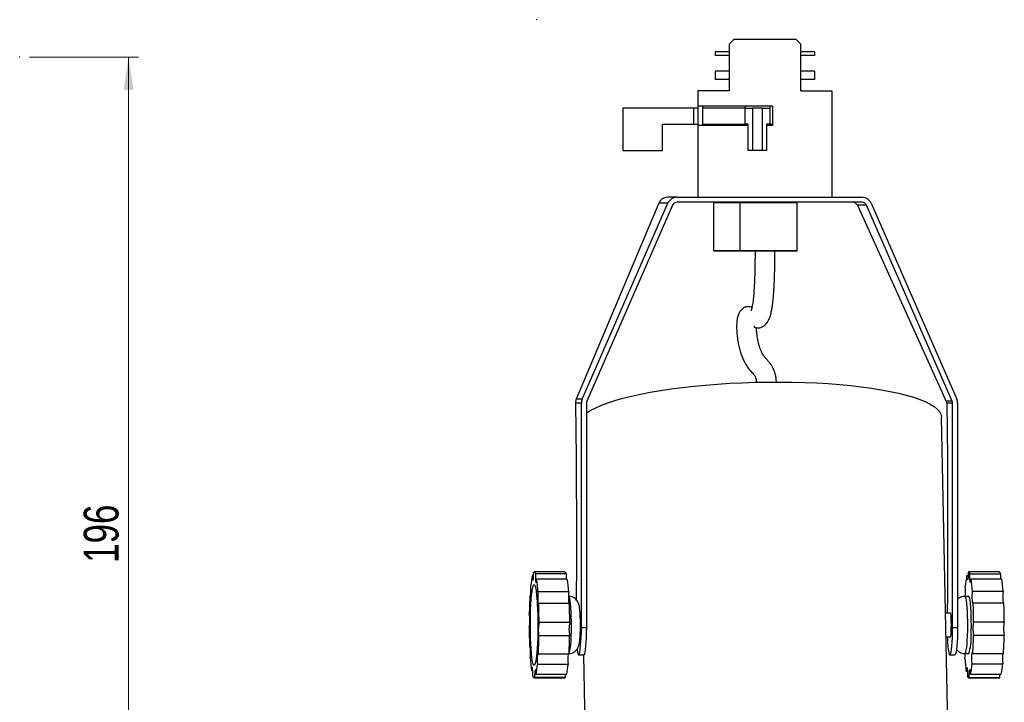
# Model space of a CAD drawing. Header units: millimetres. Extents: x 23 to 263, y -9 to 236.
# Tile 16 of 16: x 164 to 263, y 96 to 165. Entities that reach past the tile are written whole.
import ezdxf

# ---------------------------------------------------------------- set-up
doc = ezdxf.new("R2010")
doc.units = ezdxf.units.MM
doc.header["$PDSIZE"] = -1
doc.styles.add('SLDTEXTSTYLE0', font='TXT', dxfattribs={"width": 0.75})
doc.dimstyles.new('SLDDIMSTYLE0', dxfattribs={"dimtxt": 3.5, "dimasz": 3.302, "dimexe": 0, "dimexo": 0.0625, "dimgap": 0.875, "dimtad": 1, "dimlfac": 2, "dimrnd": 1e-09, "dimzin": 12, "dimdsep": 46, "dimtxsty": 'SLDTEXTSTYLE0', "dimsah": 1, "dimcen": 0.09, "dimadec": 0, "dimazin": 3, "dimtfac": 1, "dimtofl": 0, "dimtmove": 0, "dimatfit": 3, "dimfxl": 0, "dimfrac": 2, "dimtolj": 1, "dimtzin": 12, "dimarcsym": 0})

# ---------------------------------------------------------------- blocks, each defined once
blk = doc.blocks.new('_D')
at = {"color": 7, "linetype": 'Continuous', "lineweight": 18}
for p, q in [((164.708, 160.812), (175.659, 160.812)), ((174.659, 160.812), (174.659, 62.812)), ((164.708, 62.812), (175.659, 62.812))]:
    blk.add_line(p, q, dxfattribs=at)
for points in [[(174.659, 160.812), (174.151, 157.51), (175.167, 157.51)], [(174.659, 62.812), (175.167, 66.114), (174.151, 66.114)]]:
    blk.add_solid(points, dxfattribs=at)
at = {"color": 7, "linetype": 'Continuous', "lineweight": 18, "insert": (170.147, 109.978), "char_height": 3.5, "attachment_point": 1, "rotation": 90, "style": 'SLDTEXTSTYLE0'}
blk.add_mtext('196', dxfattribs=at)

msp = doc.modelspace()

# ---------------------------------------------------------------- linework, layer by layer
at = {"color": 7, "linetype": 'Continuous', "lineweight": 25}
for p, q in [((235.5588, 162.6251), (241.7588, 162.6251)), ((235.0588, 162.1251), (235.0588, 157.4251)), ((242.2588, 157.4251), (242.2588, 162.1251)), ((233.6588, 161.3487), (233.6588, 160.9807)), ((235.0588, 161.3487), (233.6588, 161.3487)), ((235.0588, 160.9807), (233.6588, 160.9807)), ((243.6588, 161.3487), (242.2588, 161.3487)), ((243.6588, 160.9807), (242.2588, 160.9807)), ((243.6588, 161.3487), (243.6588, 160.9807)), ((233.6588, 159.3935), (233.6588, 158.5655)), ((235.0588, 159.3935), (233.6588, 159.3935)), ((235.0588, 158.5655), (233.6588, 158.5655)), ((243.6588, 159.3935), (242.2588, 159.3935)), ((243.6588, 158.5655), (242.2588, 158.5655)), ((243.6588, 159.3935), (243.6588, 158.5655)), ((235.0588, 157.4251), (231.9088, 157.4251)), ((231.9088, 157.4251), (231.9088, 155.9251)), ((242.2588, 157.4251), (245.4088, 157.4251)), ((245.4088, 157.4251), (245.4088, 146.7251)), ((224.3712, 155.6672), (224.3712, 151.4172)), ((231.507, 155.6672), (224.3712, 155.6672)), ((231.507, 154.08), (231.507, 155.6672)), ((231.9088, 155.6672), (231.507, 155.6672)), ((231.9088, 155.9251), (239.4088, 155.9251)), ((231.9088, 155.9251), (231.9088, 153.9251)), ((232.4088, 153.9251), (232.4088, 155.9251)), ((236.6588, 155.6672), (232.4088, 155.6672)), ((236.6588, 155.9251), (236.6588, 155.6672)), ((236.6588, 154.08), (236.6588, 155.6672)), ((236.6588, 155.6672), (237.4088, 155.6672)), ((237.4088, 155.6672), (237.4088, 151.4172)), ((238.4088, 155.6672), (237.4088, 155.6672)), ((238.4088, 151.4172), (238.4088, 155.6672)), ((238.4088, 155.6672), (239.1588, 155.6672)), ((239.1588, 155.9251), (239.1588, 155.6672)), ((239.1588, 155.6672), (239.1588, 154.08)), ((239.4088, 155.9251), (239.4088, 153.9251)), ((228.3712, 154.08), (231.507, 154.08)), ((228.3712, 151.4172), (228.3712, 154.08)), ((231.507, 154.08), (231.9088, 154.08)), ((231.9088, 153.9251), (231.9088, 146.7251)), ((236.9884, 153.9251), (231.9088, 153.9251)), ((232.4088, 154.08), (236.6588, 154.08)), ((236.9884, 154.08), (236.6588, 154.08)), ((236.9884, 151.4172), (236.9884, 154.08)), ((239.1588, 154.08), (238.8292, 154.08)), ((238.8292, 154.08), (238.8292, 151.4172)), ((239.4088, 153.9251), (238.8292, 153.9251)), ((239.1588, 154.08), (239.4088, 154.08)), ((224.3712, 151.4172), (228.3712, 151.4172)), ((237.4088, 151.4172), (236.9884, 151.4172)), ((238.4088, 151.4172), (237.4088, 151.4172)), ((238.8292, 151.4172), (238.4088, 151.4172)), ((229.82, 146.7251), (228.8855, 146.7251)), ((229.82, 146.7251), (231.9088, 146.7251)), ((231.9088, 146.7251), (245.4088, 146.7251)), ((245.4088, 146.7251), (248.432, 146.7251)), ((227.9835, 146.1271), (219.6857, 126.4172)), ((220.2932, 126.4172), (228.9084, 146.1271)), ((229.3642, 145.9261), (220.749, 126.2163)), ((228.9084, 146.1271), (227.9835, 146.1271)), ((248.432, 146.2251), (229.82, 146.2251)), ((236.1766, 146.1751), (233.5102, 146.1751)), ((233.5102, 141.3751), (233.5102, 146.1751)), ((236.1766, 141.3751), (236.1766, 146.1751)), ((241.9088, 141.3751), (241.9088, 146.1751)), ((248.8878, 145.9261), (247.9662, 145.9261)), ((247.9662, 145.9261), (256.8078, 126.4172)), ((257.5031, 126.2163), (248.8878, 145.9261)), ((249.3437, 146.1271), (257.9589, 126.4172)), ((233.5102, 141.3751), (236.1766, 141.3751)), ((236.2147, 141.3251), (233.5741, 141.3251)), ((241.8588, 141.3251), (236.2147, 141.3251)), ((220.2092, 126.0153), (219.6081, 126.0153)), ((220.2932, 126.4172), (219.6857, 126.4172)), ((220.2092, 103.4943), (220.2092, 126.0153)), ((220.707, 126.0153), (220.707, 103.4943)), ((257.5031, 126.2163), (256.8989, 126.2163)), ((257.5451, 126.0153), (256.944, 126.0153)), ((257.5451, 103.4943), (257.5451, 126.0153)), ((258.0429, 126.0153), (258.0429, 103.4943)), ((257.624, 66.0151), (256.4224, 124.6209)), ((218.5349, 109.0597), (215.4485, 109.0597)), ((262.2428, 109.0597), (259.1564, 109.0597)), ((215.3947, 108.7207), (215.2738, 108.7207)), ((218.6675, 108.8674), (215.581, 108.8674)), ((218.7838, 108.3459), (215.6974, 108.3459)), ((258.9744, 108.6906), (259.0947, 108.6906)), ((259.2814, 108.8891), (262.3678, 108.8891)), ((259.3985, 108.3872), (262.4849, 108.3872)), ((218.9241, 107.0536), (215.8376, 107.0536)), ((259.5406, 107.1188), (262.6271, 107.1188)), ((215.1095, 106.6695), (215.0333, 106.6695)), ((218.9332, 106.6097), (218.8979, 106.6097)), ((259.1564, 106.6097), (258.7582, 106.6097)), ((259.6078, 105.9761), (262.6942, 105.9761)), ((218.9896, 105.8998), (215.9031, 105.8998)), ((257.2974, 104.9347), (256.826, 104.9347)), ((259.6531, 104.0559), (262.7396, 104.0559)), ((219.0321, 103.9721), (215.9456, 103.9721)), ((220.2092, 103.4943), (220.707, 103.4943)), ((257.5451, 103.4943), (258.0429, 103.4943)), ((219.0217, 102.6267), (215.9352, 102.6267)), ((256.8752, 102.5347), (257.2974, 102.5347)), ((259.6447, 102.7089), (262.7311, 102.7089)), ((215.0525, 101.5696), (214.9939, 101.5696)), ((218.9502, 100.8), (215.8637, 100.8)), ((219.9288, 100.7251), (220.4266, 100.7251)), ((220.4046, 100.7251), (221.1317, 65.2668)), ((257.2647, 100.7251), (257.7625, 100.7251)), ((258.7582, 100.8597), (259.1564, 100.8597)), ((259.5759, 100.8703), (262.6623, 100.8703)), ((215.3129, 99.1236), (215.1996, 99.1236)), ((218.8679, 99.7769), (215.7814, 99.7769)), ((258.9144, 99.0822), (259.0285, 99.0822)), ((259.4951, 99.8335), (262.5815, 99.8335)), ((215.4485, 98.4097), (218.5349, 98.4097)), ((218.5869, 98.4388), (215.5004, 98.4388)), ((218.7097, 98.7487), (215.6232, 98.7487)), ((259.1564, 98.4097), (262.2428, 98.4097)), ((259.2161, 98.4482), (262.3026, 98.4482)), ((259.3384, 98.7788), (262.4249, 98.7788))]:
    msp.add_line(p, q, dxfattribs=at)
at = {"color": 1, "linetype": 'Continuous', "lineweight": 25}
for p, q in [((241.9088, 146.1751), (236.1766, 146.1751)), ((236.1766, 141.3751), (241.9088, 141.3751))]:
    msp.add_line(p, q, dxfattribs=at)
at = {"color": 7, "linetype": 'Continuous', "lineweight": 25, "flags": 128}
for points in [[(235.5588, 162.6251), (235.3894, 162.4557), (235.2227, 162.289), (235.0588, 162.1251)], [(242.2588, 162.1251), (242.0949, 162.289), (241.9281, 162.4557), (241.7588, 162.6251)], [(220.707, 125.0295), (220.7371, 125.0512), (221.1489, 125.3133), (221.6419, 125.5704), (222.2136, 125.8212), (222.8615, 126.0644), (223.5823, 126.299), (224.3727, 126.5239), (225.2288, 126.7378), (226.1467, 126.9399), (227.1218, 127.1292), (228.1497, 127.3047), (229.2253, 127.4657), (230.3436, 127.6113), (231.4992, 127.7409), (232.6866, 127.8538), (233.9002, 127.9496), (235.1342, 128.0277), (236.3827, 128.0878), (237.6397, 128.1296), (238.8993, 128.1528), (240.1554, 128.1575), (241.4021, 128.1435), (242.6334, 128.111), (243.8435, 128.06), (245.0265, 127.9909), (246.177, 127.9039), (247.2893, 127.7995), (248.3581, 127.6782), (249.3785, 127.5405), (250.3455, 127.3871), (251.2544, 127.2188), (252.1011, 127.0362), (252.8814, 126.8404), (253.5916, 126.6323), (254.2283, 126.4127), (254.7886, 126.1829), (255.2697, 125.9438), (255.6693, 125.6966), (255.9856, 125.4426), (256.217, 125.1828), (256.3624, 124.9186), (256.4212, 124.6511), (256.4224, 124.6209)], [(219.6081, 126.0153), (219.646, 123.2799), (219.6745, 120.5317), (219.6937, 117.7741), (219.7035, 115.0109), (219.7038, 112.2458), (219.6948, 109.4823), (219.6763, 106.7242), (219.6725, 106.2848)], [(256.944, 126.0153), (256.9819, 123.2799), (257.0104, 120.5317), (257.0296, 117.7741), (257.0394, 115.0109), (257.0397, 112.2458), (257.0307, 109.4823), (257.0122, 106.7242), (256.9952, 104.9347)], [(215.2738, 108.7207), (215.2848, 108.4964), (215.3028, 108.3312), (215.3251, 108.2482), (215.3488, 108.2592), (215.3704, 108.3625), (215.3869, 108.5437), (215.3961, 108.7773), (215.3966, 109.0306)], [(215.3966, 109.0306), (215.4198, 109.0508), (215.443, 109.0594), (215.4663, 109.0563), (215.4895, 109.0416), (215.5127, 109.0153), (215.5357, 108.9774), (215.5585, 108.9281), (215.581, 108.8674)], [(218.5349, 109.0597), (218.5527, 109.0563), (218.576, 109.0416), (218.5991, 109.0153), (218.6221, 108.9774), (218.6449, 108.9281), (218.6675, 108.8674)], [(259.0967, 109.0212), (259.0966, 108.7679), (259.0878, 108.5327), (259.0715, 108.3488), (259.05, 108.2418), (259.0264, 108.2269), (259.0039, 108.306), (258.9857, 108.4682), (258.9744, 108.6906)], [(259.2814, 108.8891), (259.2587, 108.946), (259.2358, 108.9915), (259.2128, 109.0254), (259.1896, 109.0479), (259.1664, 109.0587), (259.1431, 109.0578), (259.1199, 109.0453), (259.0967, 109.0212)], [(262.3678, 108.8891), (262.3451, 108.946), (262.3223, 108.9915), (262.2992, 109.0254), (262.276, 109.0479), (262.2528, 109.0587), (262.2428, 109.0597)], [(215.581, 108.8674), (215.5776, 108.6167), (215.5831, 108.3702), (215.5966, 108.1623), (215.6163, 108.0224), (215.6395, 107.97), (215.6628, 108.0125), (215.6831, 108.144), (215.6974, 108.3459)], [(259.3985, 108.3872), (259.3845, 108.1829), (259.3644, 108.0481), (259.3412, 108.0017), (259.3179, 108.0502), (259.298, 108.1867), (259.2841, 108.3922), (259.2783, 108.6379), (259.2814, 108.8891)], [(215.0333, 106.6695), (215.0545, 106.5573), (215.0781, 106.5365), (215.1008, 106.6101), (215.1193, 106.7677), (215.1311, 106.9873), (215.1346, 107.238), (215.1291, 107.4846), (215.1156, 107.6925)], [(215.0984, 105.3041), (215.1235, 105.8329), (215.1555, 106.3169), (215.1937, 106.746), (215.2374, 107.1108), (215.2856, 107.4037), (215.3373, 107.6185), (215.3913, 107.7504), (215.4466, 107.7967), (215.5018, 107.7565), (215.556, 107.6306), (215.6079, 107.4216), (215.6563, 107.134), (215.7004, 106.774), (215.739, 106.3492), (215.7715, 105.8687), (215.7971, 105.3427), (215.8153, 104.7825), (215.8256, 104.1999), (215.8279, 103.6074), (215.8221, 103.0176), (215.8084, 102.4431), (215.787, 101.8961), (215.7584, 101.3883), (215.7231, 100.9305), (215.6821, 100.5325), (215.636, 100.2027), (215.586, 99.9482), (215.533, 99.7744), (215.4782, 99.6851), (215.4228, 99.682), (215.3679, 99.7653), (215.3147, 99.9332), (215.2644, 100.1822), (215.2181, 100.5068), (215.1766, 100.9003), (215.1409, 101.3541), (215.1118, 101.8587), (215.0899, 102.4033), (215.0756, 102.9762), (215.0692, 103.5654), (215.071, 104.1581), (215.0808, 104.7418), (215.0984, 105.3041)], [(215.8376, 107.0536), (215.8211, 106.8723), (215.812, 106.6386), (215.8115, 106.3853), (215.8198, 106.1479), (215.8357, 105.9598), (215.8569, 105.8474), (215.8805, 105.8264), (215.9031, 105.8998)], [(259.6078, 105.9761), (259.5852, 105.8989), (259.5616, 105.9159), (259.5402, 106.0248), (259.5241, 106.2102), (259.5155, 106.4461), (259.5156, 106.6994), (259.5244, 106.9347), (259.5406, 107.1188)], [(259.4058, 102.6659), (259.4194, 103.1456), (259.4249, 103.6432), (259.4223, 104.1435), (259.4117, 104.6315), (259.3932, 105.0922), (259.3676, 105.5117), (259.3356, 105.8771), (259.2981, 106.1775), (259.2563, 106.4037), (259.2115, 106.5487), (259.165, 106.6083), (259.1564, 106.6097)], [(257.232, 104.9347), (257.2568, 104.9818), (257.2885, 104.9586), (257.3185, 104.8446), (257.3445, 104.6483), (257.3645, 104.3842), (257.3772, 104.072), (257.3815, 103.7347)], [(219.7654, 101.2856), (219.7692, 101.2568), (219.8118, 100.9979), (219.858, 100.822), (219.9064, 100.7347), (219.9554, 100.7386), (220.0036, 100.8334), (220.0495, 101.0165), (220.0918, 101.2821), (220.1291, 101.6222), (220.1604, 102.0265), (220.1846, 102.4828), (220.201, 102.977), (220.2092, 103.4943)], [(220.707, 103.4943), (220.6988, 102.977), (220.6824, 102.4828), (220.6582, 102.0265), (220.627, 101.6222), (220.5896, 101.2821), (220.5474, 101.0165), (220.5014, 100.8334), (220.4532, 100.7386), (220.4266, 100.7251)], [(257.0068, 102.5347), (257.0107, 102.4429), (257.0355, 101.9905), (257.0673, 101.5911), (257.1051, 101.2568), (257.1477, 100.9979), (257.1939, 100.822), (257.2423, 100.7347), (257.2913, 100.7386), (257.3395, 100.8334), (257.3854, 101.0165), (257.4277, 101.2821), (257.465, 101.6222), (257.4963, 102.0265), (257.5205, 102.4828), (257.5369, 102.977), (257.5451, 103.4943)], [(257.3815, 103.7347), (257.3772, 103.3975), (257.3645, 103.0852), (257.3445, 102.8212), (257.3185, 102.6249), (257.2885, 102.5109), (257.2568, 102.4876), (257.232, 102.5347)], [(258.0429, 103.4943), (258.0347, 102.977), (258.0183, 102.4828), (257.9941, 102.0265), (257.9629, 101.6222), (257.9255, 101.2821), (257.8833, 101.0165), (257.8373, 100.8334), (257.7891, 100.7386), (257.7625, 100.7251)], [(215.0594, 100.4158), (215.0759, 100.5971), (215.085, 100.8309), (215.0855, 101.0842), (215.0772, 101.3215), (215.0614, 101.5096), (215.0401, 101.622), (215.0165, 101.643), (214.9939, 101.5696)], [(215.8637, 100.8), (215.8425, 100.9122), (215.8189, 100.9329), (215.7963, 100.8593), (215.7777, 100.7017), (215.7659, 100.4821), (215.7625, 100.2315), (215.7679, 99.9848), (215.7814, 99.7769)], [(259.4951, 99.8335), (259.4813, 100.0391), (259.4755, 100.2848), (259.4786, 100.536), (259.49, 100.7575), (259.5083, 100.9183), (259.5309, 100.9957), (259.5545, 100.9789), (259.5759, 100.8703)], [(215.316, 98.602), (215.3194, 98.8527), (215.314, 99.0993), (215.3004, 99.3071), (215.2807, 99.447), (215.2575, 99.4994), (215.2342, 99.4569), (215.2139, 99.3255), (215.1996, 99.1236)], [(215.6232, 98.7487), (215.6122, 98.9731), (215.5943, 99.1383), (215.5719, 99.2212), (215.5483, 99.2103), (215.5266, 99.1069), (215.5101, 98.9257), (215.5009, 98.6921), (215.5004, 98.4388)], [(258.9144, 99.0822), (258.9284, 99.2865), (258.9484, 99.4213), (258.9717, 99.4677), (258.9949, 99.4193), (259.0149, 99.2827), (259.0287, 99.0772), (259.0345, 98.8316), (259.0315, 98.5803)], [(259.2161, 98.4482), (259.2162, 98.7016), (259.2251, 98.9367), (259.2413, 99.1207), (259.2628, 99.2276), (259.2864, 99.2426), (259.3089, 99.1634), (259.3271, 99.0012), (259.3384, 98.7788)], [(215.5004, 98.4388), (215.4773, 98.4186), (215.454, 98.41), (215.4307, 98.4131), (215.4075, 98.4278), (215.3844, 98.4541), (215.3614, 98.492), (215.3386, 98.5413), (215.316, 98.602)], [(218.5887, 98.7487), (218.5874, 98.6921), (218.5869, 98.4388)], [(259.0315, 98.5803), (259.0541, 98.5234), (259.077, 98.478), (259.1, 98.444), (259.1232, 98.4216), (259.1465, 98.4108), (259.1697, 98.4116), (259.193, 98.4241), (259.2161, 98.4482)], [(262.3026, 98.4482), (262.3027, 98.7016), (262.3045, 98.7788)]]:
    msp.add_lwpolyline(points, dxfattribs=at)
at = {"color": 1, "linetype": 'Continuous', "lineweight": 25, "flags": 128}
for points in [[(218.9543, 100.8686), (218.9672, 100.8829), (219.013, 100.9894), (219.0563, 101.1793), (219.0959, 101.4469), (219.1306, 101.784), (219.1592, 102.1804), (219.181, 102.624), (219.1953, 103.1013), (219.2016, 103.5979), (219.1997, 104.0987), (219.1897, 104.5884), (219.172, 105.0521), (219.147, 105.4759), (219.1155, 105.8467), (219.0784, 106.1533), (219.037, 106.3865), (218.9924, 106.5391), (218.946, 106.6065), (218.9332, 106.6097)], [(258.7582, 106.6097), (258.7667, 106.6083), (258.8132, 106.5487), (258.858, 106.4037), (258.8998, 106.1775), (258.9373, 105.8771), (258.9694, 105.5117), (258.995, 105.0922), (259.0134, 104.6315), (259.0241, 104.1435), (259.0267, 103.6432), (259.0211, 103.1456), (259.0076, 102.6659)], [(259.0076, 102.6659), (258.9864, 102.2187), (258.9584, 101.8175), (258.9242, 101.4746), (258.885, 101.2004), (258.842, 101.0032), (258.7964, 100.8889), (258.7582, 100.8597)]]:
    msp.add_lwpolyline(points, dxfattribs=at)
at = {"color": 7, "linetype": 'Continuous', "lineweight": 25}
for centre, radius, start, end in [((229.8211, 145.7296), 0.9955, 90.061766, 156.466026), ((248.431, 145.7296), 0.9955, 23.533973, 89.938341), ((229.8206, 145.7273), 0.4978, 90.061884, 156.465674), ((236.2216, 146.1803), 0.0453, 98.653114, 186.604576), ((241.8588, 146.1751), 0.05, 0, 90), ((248.4315, 145.7273), 0.4978, 23.533988, 89.938239), ((236.2216, 141.3699), 0.0453, 173.396433, 261.345877), ((241.8588, 141.3751), 0.05, 270, 0), ((221.2129, 126.0153), 1.0037, 156.394632, 180.003491), ((221.2088, 126.0153), 0.5019, 156.39498, 180.004161), ((257.0432, 126.0153), 0.5019, 359.996695, 23.605182), ((257.0392, 126.0153), 1.0037, 359.996509, 23.605368), ((223.1151, 106.988), 8.0305, 167.539476, 174.966578), ((200.0726, 105.9962), 15.8005, 3.83723, 8.551957), ((225.3951, 108.6467), 6.7313, 178.120598, 182.561194), ((203.1576, 105.9961), 15.8019, 3.83745, 8.551737), ((267.4417, 106.894), 8.6558, 168.020164, 175.082421), ((244.625, 106.0895), 14.9511, 3.947555, 8.840381), ((269.1215, 108.6783), 6.757, 178.212239, 182.46905), ((247.7115, 106.0895), 14.9511, 3.947555, 8.840381), ((223.6737, 106.5049), 4.7812, 173.410089, 187.271384), ((253.346, 107.1487), 5.4934, 354.369282, 5.088714), ((267.4144, 106.5759), 4.818, 173.530289, 187.151126), ((259.2347, 104.0246), 44.2804, 176.575641, 178.941347), ((208.2249, 103.8027), 51.4289, 0.282086, 2.422118), ((211.3113, 103.8027), 51.4289, 0.282086, 2.422118), ((163.928, 103.7896), 52.0179, 0.201039, 2.324908), ((167.001, 103.7894), 52.0313, 0.201202, 2.324523), ((211.8355, 104.1941), 3.1929, 347.394048, 11.72009), ((262.7873, 103.3628), 3.21, 167.530273, 191.753819), ((265.8738, 103.3628), 3.21, 167.530273, 191.753819), ((266.9691, 103.6798), 52.018, 180.201037, 182.324905), ((219.0612, 103.2753), 3.1926, 167.392789, 191.721352), ((222.1478, 103.2753), 3.1927, 167.393412, 191.721047), ((171.6355, 103.4459), 44.3073, 356.576356, 358.940623), ((174.7139, 103.4462), 44.3154, 356.576572, 358.940407), ((254.5775, 102.4123), 4.835, 341.269475, 3.006351), ((214.4814, 103.4785), 45.1699, 356.689774, 359.023744), ((217.5678, 103.4785), 45.1699, 356.689774, 359.023744), ((230.8217, 101.473), 15.7978, 183.837174, 188.552701), ((224.4122, 100.2555), 5.5649, 174.385072, 184.933548), ((253.9681, 100.8514), 4.8302, 354.048732, 359.948327), ((273.6884, 101.38), 14.9516, 183.947733, 188.840369), ((268.0029, 100.3197), 5.4431, 174.194007, 185.124585), ((207.7819, 100.4815), 8.0305, 347.539476, 354.966578), ((210.8693, 100.4813), 8.0296, 347.53905, 354.967003), ((250.8704, 100.5756), 8.6566, 348.020392, 355.081995), ((253.9568, 100.5756), 8.6566, 348.020392, 355.081995), ((218.531, 98.4776), 0.068, 273.31133, 325.186573), ((262.2351, 98.4873), 0.0779, 275.687037, 329.918254)]:
    msp.add_arc(centre, radius, start, end, dxfattribs=at)
for centre, major_axis, ratio, start_param, end_param in [((228.9016, 145.7251), (-0.6144, 0.7969), 0.9834132, 5.6344703, 6.7915774), ((233.5741, 146.1751), (0.0639, 0), 0.7821046, 1.5707963, 3.1415927), ((247.5136, 145.7251), (-0.3072, 0.3984), 0.9834132, 4.4773632, 5.6344703), ((233.5741, 141.3751), (0.0639, 0), 0.7821046, 3.1415927, 4.712389), ((255.4526, 113.5239), (-33.407, 75.8684), 0.0783657, 4.8458804, 4.8485665)]:
    msp.add_ellipse(centre, major_axis=major_axis, ratio=ratio, start_param=start_param, end_param=end_param, dxfattribs=at)
for points, knots in [([(237.6718, 141.3251), (237.671, 141.1726), (237.6685, 140.7058), (237.6597, 140.0044), (237.6448, 139.2906), (237.6296, 138.7804), (237.6151, 138.3893), (237.5979, 137.9986), (237.5717, 137.5144), (237.5295, 136.9243), (237.4685, 136.3202), (237.3955, 135.8282), (237.3288, 135.5162), (237.2865, 135.3625), (237.2696, 135.3169), (237.2763, 135.3225), (237.2771, 135.3233)], [0, 0, 0, 0, 0.0516487, 0.1580785, 0.2383683, 0.296793, 0.3362135, 0.3771063, 0.4389466, 0.5194163, 0.6172145, 0.7188245, 0.8139885, 0.9039523, 0.9876627, 1, 1, 1, 1]), ([(237.555, 133.7757), (237.5628, 133.7543), (237.5792, 133.7091), (237.6774, 133.6465), (237.834, 133.5981), (238.0405, 133.5922), (238.2155, 133.6197), (238.3729, 133.6807), (238.4935, 133.747), (238.6435, 133.8597), (238.7623, 133.9742), (238.8987, 134.1402), (239.0499, 134.3976), (239.1883, 134.7453), (239.2969, 135.1524), (239.3786, 135.5824), (239.4363, 135.9737), (239.4837, 136.3754), (239.5205, 136.763), (239.5526, 137.1755), (239.5826, 137.6454), (239.6137, 138.2797), (239.6425, 139.1238), (239.6596, 139.9815), (239.6686, 140.7422), (239.6708, 141.142), (239.6718, 141.3251)], [0, 0, 0, 0, 0.0532216, 0.1129878, 0.171935, 0.2291026, 0.2771612, 0.313967, 0.3397992, 0.3562574, 0.3791914, 0.4134231, 0.4580658, 0.5104125, 0.5692136, 0.6101296, 0.6454638, 0.6749763, 0.7087686, 0.7335495, 0.7652315, 0.8066111, 0.8594309, 0.926393, 0.9662888, 1, 1, 1, 1]), ([(237.3522, 135.639), (237.339, 135.6475), (237.2949, 135.6759), (237.164, 135.7168), (236.9738, 135.736), (236.8066, 135.7238), (236.6569, 135.6772), (236.5416, 135.6204), (236.4045, 135.5237), (236.2748, 135.4038), (236.1369, 135.2319), (235.9812, 134.9339), (235.8744, 134.5399), (235.8199, 134.0847), (235.8103, 133.523), (235.8516, 132.8896), (235.9321, 132.2876), (236.0416, 131.734), (236.1742, 131.2283), (236.329, 130.7688), (236.5004, 130.3654), (236.7243, 129.931), (236.9841, 129.5406), (237.2342, 129.2518), (237.4131, 129.0585), (237.5358, 128.9223), (237.6331, 128.7923), (237.7028, 128.6573), (237.7454, 128.5405), (237.7826, 128.3933), (237.8093, 128.2652), (237.8197, 128.154), (237.8224, 128.1253)], [0, 0, 0, 0, 0.0183908, 0.0612094, 0.1042702, 0.1411678, 0.1695963, 0.1899565, 0.2028709, 0.2189848, 0.2447269, 0.2787647, 0.3164312, 0.3545719, 0.3908321, 0.4210303, 0.44779, 0.473908, 0.501972, 0.5326801, 0.5654386, 0.5987168, 0.6628986, 0.7235015, 0.773314, 0.823312, 0.8684987, 0.9067974, 0.9382236, 0.9610692, 0.989985, 1, 1, 1, 1]), ([(239.8226, 128.1491), (239.8215, 128.1741), (239.8125, 128.377), (239.7674, 128.6587), (239.6956, 129.0004), (239.6095, 129.2755), (239.4954, 129.5488), (239.3605, 129.7925), (239.2035, 130.0177), (239.0184, 130.2404), (238.8189, 130.4607), (238.6395, 130.6709), (238.5015, 130.8722), (238.3993, 131.0481), (238.306, 131.2336), (238.1891, 131.5049), (238.0787, 131.8435), (237.9933, 132.1856), (237.9403, 132.4405), (237.899, 132.6813), (237.8585, 132.9709), (237.8253, 133.3128), (237.8192, 133.5121), (237.816, 133.6133)], [0, 0, 0, 0, 0.00975, 0.0791438, 0.1382124, 0.1879516, 0.2418967, 0.3020162, 0.3749365, 0.4579922, 0.5471201, 0.6266964, 0.6764858, 0.7192431, 0.7575418, 0.8047698, 0.8573397, 0.8824734, 0.9036887, 0.9219399, 0.9381054, 0.9685719, 1, 1, 1, 1]), ([(219.6857, 126.4172), (219.6508, 126.3085), (219.6085, 126.1768), (219.6082, 126.0393), (219.6081, 126.0153)], [0, 0, 0, 0, 0.8254999, 1, 1, 1, 1]), ([(256.8989, 126.2163), (256.9181, 126.1619), (256.9413, 126.096), (256.9436, 126.0273), (256.944, 126.0153)], [0, 0, 0, 0, 0.82521145, 1, 1, 1, 1]), ([(215.6797, 106.826), (215.6802, 106.8231), (215.6815, 106.8159), (215.6949, 106.7244), (215.7131, 106.5683), (215.734, 106.3557), (215.7474, 106.1775), (215.7538, 106.0908)], [0, 0, 0, 0, 0.13883544, 0.33127292, 0.546152, 0.77933113, 1, 1, 1, 1]), ([(218.9294, 100.8621), (218.9358, 100.8613), (219.0344, 100.849), (219.2168, 100.8925), (219.4455, 100.987), (219.6245, 101.1206), (219.7582, 101.2694), (219.8531, 101.4224), (219.9174, 101.5709), (219.964, 101.7233), (220.0049, 101.9156), (220.0394, 102.1643), (220.0692, 102.4912), (220.0904, 102.8505), (220.1039, 103.2431), (220.1095, 103.6465), (220.1073, 104.0506), (220.0975, 104.4432), (220.0801, 104.8124), (220.0552, 105.1494), (220.0206, 105.4556), (219.9796, 105.69), (219.921, 105.893), (219.8419, 106.07), (219.7293, 106.2396), (219.566, 106.4016), (219.3526, 106.5293), (219.1334, 106.6034), (218.9896, 106.602), (218.9336, 106.6015)], [0, 0, 0, 0, 0.002389, 0.0369017, 0.0672664, 0.0948101, 0.1203126, 0.1444443, 0.1687275, 0.1960652, 0.2327111, 0.2887599, 0.3383791, 0.3904443, 0.4404551, 0.4896952, 0.5386971, 0.5877615, 0.6371467, 0.6873452, 0.7394566, 0.7973419, 0.8336113, 0.8594457, 0.8864731, 0.9155981, 0.9467647, 0.9792816, 1, 1, 1, 1]), ([(258.7607, 106.6031), (258.7385, 106.6052), (258.6258, 106.6155), (258.4325, 106.5653), (258.216, 106.4606), (258.0883, 106.37), (258.0432, 106.3169), (258.0429, 106.3165)], [0, 0, 0, 0, 0.0834979, 0.4235093, 0.724123, 0.9979968, 1, 1, 1, 1]), ([(215.8252, 104.1334), (215.8257, 104.096), (215.8272, 103.9639), (215.8277, 103.649), (215.8264, 103.3427), (215.8231, 103.1367), (215.8226, 103.1087)], [0, 0, 0, 0, 0.1100448, 0.3886067, 0.9168812, 1, 1, 1, 1]), ([(215.7466, 101.2828), (215.742, 101.2241), (215.7312, 101.0848), (215.714, 100.9101), (215.6966, 100.7604), (215.6847, 100.6729), (215.6778, 100.6328), (215.6794, 100.6411), (215.6795, 100.6421)], [0, 0, 0, 0, 0.1665581, 0.3945938, 0.607467, 0.8020007, 0.9765485, 1, 1, 1, 1]), ([(257.9215, 101.3026), (257.9396, 101.2752), (257.9974, 101.1881), (258.145, 101.0541), (258.3606, 100.9306), (258.5747, 100.8629), (258.7104, 100.867), (258.7581, 100.8685)], [0, 0, 0, 0, 0.1080289, 0.3439472, 0.595845, 0.857978, 1, 1, 1, 1])]:
    msp.add_open_spline(points, degree=3, knots=knots, dxfattribs=at)
at = {"color": 7, "linetype": 'Continuous', "lineweight": 0}
for p in [(215.7112, 164.5761), (163.7079, 160.8121)]:
    msp.add_point(p, dxfattribs=at)

# ---------------------------------------------------------------- dimensions: what is measured, and where the dimension line sits
at = {"color": 7, "linetype": 'Continuous', "lineweight": 18}
dim = msp.add_linear_dim(base=(174.6592, 62.8121), p1=(163.7079, 160.8121), p2=(163.7079, 62.8121), angle=90, dimstyle='SLDDIMSTYLE0', dxfattribs=at)
dim.commit()
dim.dimension.update_dxf_attribs({"geometry": '_D', "text_midpoint": (174.6592, 113.8574), "dimtype": 160})

doc.saveas('drawing.dxf')
